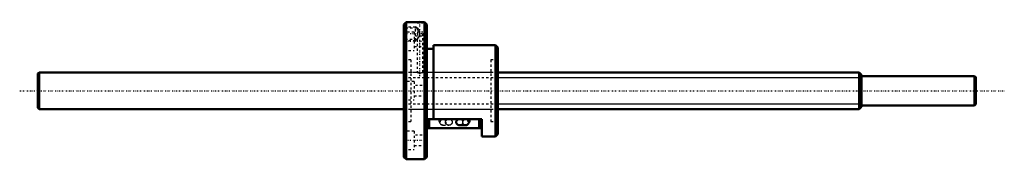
# Model space of a CAD drawing. Header units: millimetres. Extents: x -168 to 262, y -30 to 31.
import ezdxf

# ---------------------------------------------------------------- set-up
doc = ezdxf.new("R2010")
doc.units = ezdxf.units.MM
doc.linetypes.add('Center', pattern=[1.5, 0.45, -0.5, 0.05, -0.5])
doc.linetypes.add('Dashed', pattern=[2, 1, -1])
for name, color, linetype, lineweight in [('2d ConnectionPoints', 7, 'Continuous', 50), ('AM_0', 7, 'Continuous', 50), ('AM_4', 3, 'Continuous', 25), ('AM_5', 3, 'Continuous', 25), ('AM_7', 7, 'Center', 25), ('AM_9', 6, 'Dashed', 25)]:
    doc.layers.add(name, color=color, linetype=linetype, lineweight=lineweight)

# ---------------------------------------------------------------- blocks, each defined once
blk = doc.blocks.new('1_BNF_1605_2_5RR_nut_0_in_BNF1605_2_5RRG1_410LC5A_00__4')
at = {"layer": 'AM_0'}
for p, q in [((1, 30), (0, 29)), ((0, 29), (0, -29)), ((1, 30), (1, -30)), ((5.75, 30), (1, 30)), ((9, 30), (8.23, 30)), ((9, 30), (9, -30)), ((10, 29), (9, 30)), ((10, 29), (10, -29)), ((13, 18.4), (10, 18.4)), ((40, 20), (13, 20)), ((13, 20), (13, -12.4)), ((41, 19), (40, 20)), ((40, 20), (40, -20)), ((41, 19), (41, -19)), ((34, -12.4), (10, -12.4)), ((10.5, -16.4), (10.5, -12.4)), ((26.09, -12.4), (24.33, -12.4)), ((33.5, -16.4), (33.5, -12.4)), ((34, -20), (34, -12.4)), ((33.5, -16.4), (10.5, -16.4)), ((24.33, -15.07), (26.86, -15.07)), ((34, -20), (40, -20)), ((40, -20), (41, -19)), ((0, -29), (1, -30)), ((1, -30), (9, -30)), ((9, -30), (10, -29))]:
    blk.add_line(p, q, dxfattribs=at)
for points in [[(8.25, 30), (8.22, 30), (8.05, 29.99), (7.77, 29.98), (7.4, 29.98), (6.99, 29.97), (6.58, 29.98), (6.21, 29.98), (5.93, 29.99), (5.78, 30), (5.75, 30)], [(24.33, -12.4), (24.2, -12.41), (24.08, -12.42), (23.95, -12.45), (23.83, -12.48), (23.71, -12.53), (23.6, -12.58), (23.49, -12.64), (23.39, -12.71), (23.29, -12.79), (23.21, -12.88), (23.13, -12.97), (23.06, -13.07), (23, -13.17), (22.95, -13.28), (22.91, -13.39), (22.88, -13.5), (22.87, -13.62), (22.86, -13.73)], [(26.09, -12.4), (26.09, -12.47), (26.08, -12.61), (26.06, -12.72), (26.04, -12.79), (26.03, -12.82), (26.03, -12.83)], [(26.03, -12.83), (26.03, -12.82), (26.06, -12.78), (26.11, -12.72), (26.2, -12.63), (26.33, -12.54), (26.5, -12.46), (26.67, -12.42)], [(26.86, -15.07), (27.11, -15.05), (27.35, -14.99), (27.58, -14.89), (27.79, -14.77), (27.98, -14.61), (28.14, -14.44), (28.29, -14.23), (28.43, -13.99), (28.54, -13.72), (28.64, -13.41), (28.7, -13.08), (28.74, -12.76), (28.76, -12.45), (28.76, -12.4)], [(22.86, -13.73), (22.87, -13.85), (22.88, -13.96), (22.91, -14.08), (22.95, -14.19), (23, -14.3), (23.06, -14.4), (23.13, -14.5), (23.21, -14.59), (23.29, -14.68), (23.39, -14.75), (23.49, -14.82), (23.6, -14.89), (23.71, -14.94), (23.83, -14.99), (23.95, -15.02), (24.08, -15.05), (24.2, -15.06), (24.33, -15.07)]]:
    blk.add_lwpolyline(points, dxfattribs=at)
at = {"layer": 'AM_4'}
for p, q in [((11.3, -16.4), (11.3, -12.4)), ((32.7, -16.4), (32.7, -12.4))]:
    blk.add_line(p, q, dxfattribs=at)
blk.add_ellipse((26.86, -13.73), major_axis=(0, 1.33), ratio=0.906308, start_param=0.70178, end_param=3.144062, dxfattribs=at)
at = {"layer": 'AM_5', "linetype": 'Dashed'}
for p, q in [((0, 28), (5, 28)), ((5, 22), (5, 28)), ((6, 27.46), (5, 28)), ((0, 22), (5, 22)), ((5.75, 22.41), (5, 22))]:
    blk.add_line(p, q, dxfattribs=at)
at = {"layer": 'AM_7'}
for p, q in [((7, 6.38), (7, 31.12)), ((-0.5, 21.65), (10.5, 21.65)), ((-0.4, 25), (8.4, 25)), ((-0.5, -21.65), (10.5, -21.65))]:
    blk.add_line(p, q, dxfattribs=at)
at = {"layer": 'AM_9'}
for p, q in [((0.54, 27.46), (0, 28)), ((5.75, 27.46), (0.54, 27.46)), ((0.54, 27.46), (0.54, 22.54)), ((5.75, 30), (5.75, 29.8)), ((5.75, 29.8), (8.25, 29.8)), ((5.75, 27.46), (5.75, 25.8)), ((6, 27.34), (6, 22.66)), ((8.25, 29.8), (8.25, 30)), ((4.5, 25.65), (0, 25.65)), ((0, 22), (0.54, 22.54)), ((0.54, 22.54), (5.75, 22.54)), ((4.5, 25.65), (4.5, 17.65)), ((10, 23.9), (4.5, 23.9)), ((5.75, 25.8), (8.25, 25.8)), ((5.75, 22.54), (5.75, 8)), ((8.25, 8), (8.25, 25.8)), ((0, 17.65), (4.5, 17.65)), ((4.5, 19.4), (10, 19.4)), ((3, 13.5), (0, 13.5)), ((3, 13.5), (3, -13.5)), ((38, 13.5), (38, -13.5)), ((41, 13.5), (38, 13.5)), ((5.75, 8), (3, 8)), ((38, 8), (8.23, 8)), ((4.5, 4), (0, 4)), ((4.5, 4), (4.5, -4)), ((10, 2.25), (4.5, 2.25)), ((0, -4), (4.5, -4)), ((4.5, -2.25), (10, -2.25)), ((3, -8), (38, -8)), ((19.67, -12.4), (17.14, -12.4)), ((17.4, -12.43), (17.43, -12.44)), ((26.86, -12.4), (26.09, -12.4)), ((26.75, -12.41), (26.86, -12.4)), ((0, -13.5), (3, -13.5)), ((17.14, -15.07), (19.67, -15.07)), ((38, -13.5), (41, -13.5)), ((4.5, -17.65), (0, -17.65)), ((4.5, -17.65), (4.5, -25.65)), ((10, -19.4), (4.5, -19.4)), ((0, -25.65), (4.5, -25.65)), ((4.5, -23.9), (10, -23.9))]:
    blk.add_line(p, q, dxfattribs=at)
for points in [[(6, 27.34), (5.82, 27.43), (5.75, 27.46)], [(6, 27.34), (6.18, 27.03), (6.43, 26.57), (6.68, 26.08), (6.8, 25.8)], [(5.75, 22.54), (5.75, 22.54), (5.81, 22.57), (5.97, 22.65), (6, 22.66)], [(6, 22.66), (6.23, 23.06), (6.51, 23.57), (6.77, 24.11), (6.89, 24.44), (6.97, 24.77), (6.98, 25.07), (6.94, 25.36), (6.8, 25.8)], [(5.75, 8), (5.82, 7.99), (6.02, 7.96), (6.33, 7.93), (6.72, 7.91), (7.14, 7.9), (7.54, 7.92), (7.88, 7.95), (8.12, 7.98), (8.24, 8), (8.25, 8)], [(15.24, -12.4), (15.25, -12.58), (15.27, -12.91), (15.32, -13.23), (15.4, -13.55), (15.52, -13.87), (15.65, -14.14), (15.81, -14.37), (15.98, -14.57), (16.17, -14.74), (16.38, -14.87), (16.61, -14.97), (16.85, -15.04), (17.09, -15.06), (17.14, -15.07)], [(17.14, -12.4), (17.35, -12.42), (17.4, -12.43)], [(17.78, -12.61), (17.82, -12.65), (17.9, -12.73), (17.95, -12.79), (17.97, -12.82), (17.97, -12.83)], [(17.97, -12.83), (17.97, -12.82), (17.95, -12.78), (17.94, -12.71), (17.92, -12.61), (17.91, -12.48), (17.91, -12.4)], [(18.2, -13.73), (18.2, -13.62), (18.22, -13.5), (18.25, -13.39), (18.29, -13.28), (18.34, -13.17), (18.4, -13.07), (18.46, -12.97), (18.54, -12.88), (18.63, -12.79), (18.72, -12.71), (18.83, -12.64), (18.93, -12.58), (19.05, -12.53), (19.17, -12.48), (19.29, -12.45), (19.41, -12.42), (19.54, -12.41), (19.67, -12.4)], [(19.67, -12.4), (19.8, -12.41), (19.92, -12.42), (20.05, -12.45), (20.17, -12.48), (20.29, -12.53), (20.4, -12.58), (20.51, -12.64), (20.61, -12.71), (20.71, -12.79), (20.79, -12.88), (20.87, -12.97), (20.94, -13.07), (21, -13.17), (21.05, -13.28), (21.09, -13.39), (21.12, -13.5), (21.13, -13.62), (21.14, -13.73), (21.13, -13.85), (21.12, -13.96), (21.09, -14.08), (21.05, -14.19), (21, -14.3), (20.94, -14.4), (20.87, -14.5), (20.79, -14.59), (20.71, -14.68), (20.61, -14.75), (20.51, -14.82), (20.4, -14.89), (20.29, -14.94), (20.17, -14.99), (20.05, -15.02), (19.92, -15.05), (19.8, -15.06), (19.67, -15.07)], [(24.33, -15.07), (24.46, -15.06), (24.59, -15.05), (24.71, -15.02), (24.83, -14.99), (24.95, -14.94), (25.07, -14.89), (25.17, -14.82), (25.28, -14.75), (25.37, -14.68), (25.46, -14.59), (25.54, -14.5), (25.6, -14.4), (25.66, -14.3), (25.71, -14.19), (25.75, -14.08), (25.78, -13.96), (25.8, -13.85), (25.8, -13.73), (25.8, -13.62), (25.78, -13.5), (25.75, -13.39), (25.71, -13.28), (25.66, -13.17), (25.6, -13.07), (25.54, -12.97), (25.46, -12.88), (25.37, -12.79), (25.28, -12.71), (25.17, -12.64), (25.07, -12.58), (24.95, -12.53), (24.83, -12.48), (24.71, -12.45), (24.59, -12.42), (24.46, -12.41), (24.33, -12.4)], [(26.67, -12.42), (26.7, -12.41), (26.75, -12.41)], [(19.67, -15.07), (19.54, -15.06), (19.41, -15.05), (19.29, -15.02), (19.17, -14.99), (19.05, -14.94), (18.93, -14.89), (18.83, -14.82), (18.72, -14.75), (18.63, -14.68), (18.54, -14.59), (18.46, -14.5), (18.4, -14.4), (18.34, -14.3), (18.29, -14.19), (18.25, -14.08), (18.22, -13.96), (18.2, -13.85), (18.2, -13.73)]]:
    blk.add_lwpolyline(points, dxfattribs=at)
blk.add_ellipse((17.14, -13.73), major_axis=(0, 1.33), ratio=0.906308, dxfattribs=at)
for start_param, end_param in [(3.205683, 6.438287), (3.144062, 3.180354)]:
    blk.add_ellipse((26.86, -13.73), major_axis=(0, 1.33), ratio=0.906308, start_param=start_param, end_param=end_param, dxfattribs=at)
blk = doc.blocks.new('2_BNF160525RRG1410LC5A00_0_in_BNF1605_2_5RRG1_410LC5A_00__4')
at = {"layer": 'AM_0'}
for p, q in [((-159.5, 8), (-160, 7.5)), ((-160, 7.5), (-160, -7.5)), ((-159.5, 8), (-159.5, -8)), ((0, 8), (-159.5, 8)), ((199, 8), (41, 8)), ((200, 7), (199, 8)), ((199, 8), (199, -8)), ((200, 7), (200, -7)), ((249.5, 6.4), (200, 6.4)), ((249.5, 6.4), (249.5, -6.4)), ((250, 5.9), (249.5, 6.4)), ((250, 5.9), (250, -5.9)), ((-160, -7.5), (-159.5, -8)), ((-159.5, -8), (0, -8)), ((41, -8), (199, -8)), ((199, -8), (200, -7)), ((200, -6.4), (249.5, -6.4)), ((249.5, -6.4), (250, -5.9))]:
    blk.add_line(p, q, dxfattribs=at)
at = {"layer": 'AM_5', "linetype": 'Dashed'}
for p, q in [((0, 5.75), (41, 5.75)), ((0, -5.75), (41, -5.75))]:
    blk.add_line(p, q, dxfattribs=at)
at = {"layer": 'AM_5'}
for p, q in [((41, 5.75), (200, 5.75)), ((41, -5.75), (200, -5.75))]:
    blk.add_line(p, q, dxfattribs=at)
at = {"layer": 'AM_7'}
blk.add_line((-168, 0), (262.5, 0), dxfattribs=at)
at = {"layer": 'AM_9'}
for p, q in [((41, 8), (0, 8)), ((0, -8), (41, -8))]:
    blk.add_line(p, q, dxfattribs=at)

msp = doc.modelspace()

# ---------------------------------------------------------------- linework, layer by layer
at = {"layer": '2d ConnectionPoints'}
msp.add_point((0, 0), dxfattribs=at)
msp.add_point((0, 0), dxfattribs=at)

# ---------------------------------------------------------------- block references
for name in ['1_BNF_1605_2_5RR_nut_0_in_BNF1605_2_5RRG1_410LC5A_00__4', '2_BNF160525RRG1410LC5A00_0_in_BNF1605_2_5RRG1_410LC5A_00__4']:
    msp.add_blockref(name, (0, 0))

doc.saveas('drawing.dxf')
